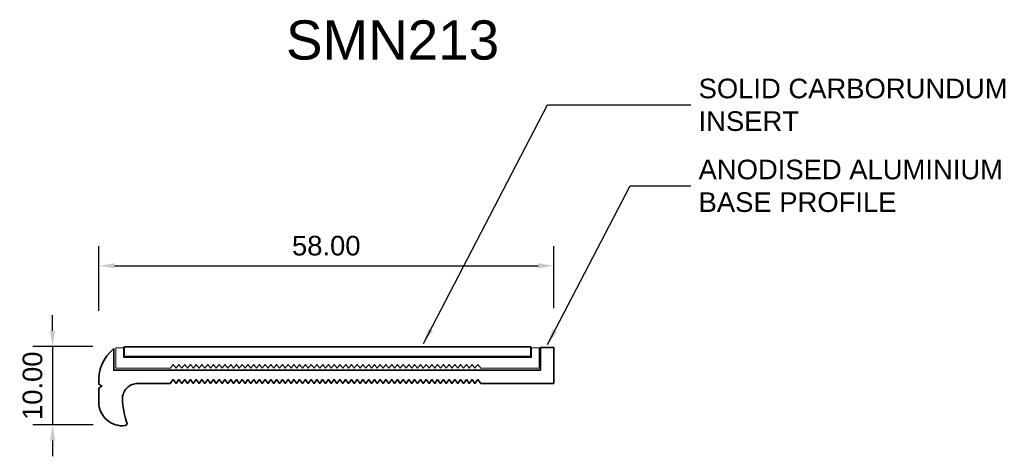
# Model space of a CAD drawing. Header units: millimetres. Extents: x -14 to 112, y -9 to 46.
import ezdxf

# ---------------------------------------------------------------- set-up
doc = ezdxf.new("R2010")
doc.units = ezdxf.units.MM
for name, color, linetype, lineweight in [('FS-DETAIL', 3, 'Continuous', 35), ('FS-DETAIL-THIN', 8, 'Continuous', 18), ('FS-DIM', 14, 'Continuous', 15), ('FS-TEXT', 7, 'Continuous', 25)]:
    doc.layers.add(name, color=color, linetype=linetype, lineweight=lineweight)
doc.styles.add('Arial', font='arial.ttf', dxfattribs={"height": 2.5})
doc.dimstyles.new('Diagonal_2.5mm Arial', dxfattribs={"dimtxt": 2.5, "dimasz": 2, "dimexe": 2.5, "dimexo": 5, "dimgap": 1, "dimtad": 0, "dimzin": 0, "dimdsep": 46, "dimtxsty": 'Arial', "dimcen": 2, "dimdle": 4, "dimclrd": 256, "dimclre": 256, "dimclrt": 50, "dimaunit": 1, "dimadec": 0, "dimazin": 0, "dimtfac": 1, "dimtix": 1, "dimtmove": 2, "dimatfit": 3, "dimfxl": 1, "dimtvp": 1, "dimtolj": 1, "dimtzin": 0, "dimarcsym": 0})
doc.dimstyles.new('Diagonal_2.5mm Arial$7', dxfattribs={"dimtxt": 2.5, "dimasz": 2, "dimexe": 2.5, "dimexo": 5, "dimgap": 1, "dimtad": 0, "dimzin": 0, "dimdsep": 46, "dimtxsty": 'Arial', "dimcen": 2, "dimdle": 4, "dimclrd": 1, "dimclre": 256, "dimclrt": 7, "dimaunit": 1, "dimadec": 0, "dimazin": 0, "dimtfac": 1, "dimtix": 1, "dimtmove": 2, "dimatfit": 3, "dimfxl": 1, "dimtvp": 1, "dimtolj": 1, "dimtzin": 0, "dimarcsym": 0})

# ---------------------------------------------------------------- blocks, each defined once
blk = doc.blocks.new('*D1')
at = {"layer": 'Defpoints', "color": 0, "transparency": 16777216}
for p in [(54.16, 15.01), (-3.85, 4.28), (54.16, 4.6)]:
    blk.add_point(p, dxfattribs=at)
at = {"layer": 'FS-DIM', "lineweight": -2, "transparency": 16777216}
for p, q in [((-3.85, 9.28), (-3.85, 17.51)), ((54.16, 9.6), (54.16, 17.51)), ((-1.85, 15.01), (52.16, 15.01))]:
    blk.add_line(p, q, dxfattribs=at)
at = {"layer": 'FS-DIM', "transparency": 16777216}
for points in [[(-1.85, 15.34), (-1.85, 14.68), (-3.85, 15.01)], [(52.16, 15.34), (52.16, 14.68), (54.16, 15.01)]]:
    blk.add_solid(points, dxfattribs=at)
at = {"layer": 'FS-DIM', "color": 50, "transparency": 16777216, "insert": (25.15, 17.56), "char_height": 2.5, "attachment_point": 5, "style": 'Arial'}
blk.add_mtext('\\A1;58.00', dxfattribs=at)
blk = doc.blocks.new('*D2')
at = {"layer": 'Defpoints', "color": 0, "transparency": 16777216}
for p in [(0.39, 4.7), (-9.73, -5.3), (0.44, -5.3)]:
    blk.add_point(p, dxfattribs=at)
at = {"layer": 'FS-DIM', "lineweight": -2, "transparency": 16777216}
for p, q in [((-9.73, 6.7), (-9.73, 8.7)), ((-4.61, 4.7), (-12.23, 4.7)), ((-9.73, 4.7), (-9.73, -5.3)), ((-4.56, -5.3), (-12.23, -5.3)), ((-9.73, -7.3), (-9.73, -9.3))]:
    blk.add_line(p, q, dxfattribs=at)
at = {"layer": 'FS-DIM', "transparency": 16777216}
for points in [[(-10.06, 6.7), (-9.4, 6.7), (-9.73, 4.7)], [(-10.06, -7.3), (-9.4, -7.3), (-9.73, -5.3)]]:
    blk.add_solid(points, dxfattribs=at)
at = {"layer": 'FS-DIM', "color": 50, "transparency": 16777216, "insert": (-12.28, -0.3), "char_height": 2.5, "attachment_point": 5, "rotation": 90, "style": 'Arial'}
blk.add_mtext('\\A1;10.00', dxfattribs=at)
blk = doc.blocks.new('FS_SMI511')
at = {"layer": 'FS-DETAIL', "flags": 128}
blk.add_lwpolyline([(53.15, 2.97), (1.35, 2.97), (1.35, 1.72), (53.15, 1.72)], close=True, dxfattribs=at)
at = {"layer": 'FS-DETAIL-THIN'}
blk.add_lwpolyline([(46.79, 0.25), (54.25, 0.25), (54.25, 2.85), (53.25, 2.85), (53.25, 1.62), (1.25, 1.62), (1.25, 2.85), (0.25, 2.85), (0.25, 0.25), (7.22, 0.25), (7.58, 0.73), (7.95, 0.25), (8.32, 0.73), (8.68, 0.25), (9.05, 0.73), (9.41, 0.25), (9.78, 0.73), (10.15, 0.25), (10.51, 0.73), (10.88, 0.25), (11.25, 0.73), (11.61, 0.25), (11.98, 0.73), (12.35, 0.25), (12.71, 0.73), (13.08, 0.25), (13.45, 0.73), (13.81, 0.25), (14.18, 0.73), (14.54, 0.25), (14.91, 0.73), (15.28, 0.25), (15.64, 0.73), (16.01, 0.25), (16.38, 0.73), (16.74, 0.25), (17.11, 0.73), (17.48, 0.25), (17.84, 0.73), (18.21, 0.25), (18.57, 0.73), (18.94, 0.25), (19.31, 0.73), (19.67, 0.25), (20.04, 0.73), (20.41, 0.25), (20.77, 0.73), (21.14, 0.25), (21.51, 0.73), (21.87, 0.25), (22.24, 0.73), (22.61, 0.25), (22.97, 0.73), (23.34, 0.25), (23.7, 0.73), (24.07, 0.25), (24.44, 0.73), (24.8, 0.25), (25.17, 0.73), (25.54, 0.25), (25.9, 0.73), (26.27, 0.25), (26.64, 0.73), (27, 0.25), (27.37, 0.73), (27.73, 0.25), (28.1, 0.73), (28.47, 0.25), (28.83, 0.73), (29.2, 0.25), (29.57, 0.73), (29.93, 0.25), (30.3, 0.73), (30.67, 0.25), (31.03, 0.73), (31.4, 0.25), (31.77, 0.73), (32.13, 0.25), (32.5, 0.73), (32.86, 0.25), (33.23, 0.73), (33.6, 0.25), (33.96, 0.73), (34.33, 0.25), (34.7, 0.73), (35.06, 0.25), (35.43, 0.73), (35.8, 0.25), (36.16, 0.73), (36.53, 0.25), (36.89, 0.73), (37.26, 0.25), (37.63, 0.73), (37.99, 0.25), (38.36, 0.73), (38.73, 0.25), (39.09, 0.73), (39.46, 0.25), (39.83, 0.73), (40.19, 0.25), (40.56, 0.73), (40.93, 0.25), (41.29, 0.73), (41.66, 0.25), (42.02, 0.73), (42.39, 0.25), (42.76, 0.73), (43.12, 0.25), (43.49, 0.73), (43.86, 0.25), (44.22, 0.73), (44.59, 0.25), (44.96, 0.73), (45.32, 0.25), (45.69, 0.73), (46.05, 0.25), (46.42, 0.73), (46.79, 0.25)], dxfattribs=at)
blk = doc.blocks.new('FS_SMN213')
at = {"layer": 'FS-DETAIL'}
blk.add_lwpolyline([(-1.94, 4.45), (-1.94, 1.7), (52.46, 1.7), (52.46, 4.6), (54.16, 4.6), (54.16, 0), (44.84, 0), (44.48, 0.48), (44.11, 0), (43.75, 0.48), (43.38, 0), (43.01, 0.48), (42.65, 0), (42.28, 0.48), (41.91, 0), (41.55, 0.48), (41.18, 0), (40.81, 0.48), (40.45, 0), (40.08, 0.48), (39.72, 0), (39.35, 0.48), (38.98, 0), (38.62, 0.48), (38.25, 0), (37.88, 0.48), (37.52, 0), (37.15, 0.48), (36.78, 0), (36.42, 0.48), (36.05, 0), (35.68, 0.48), (35.32, 0), (34.95, 0.48), (34.59, 0), (34.22, 0.48), (33.85, 0), (33.49, 0.48), (33.12, 0), (32.75, 0.48), (32.39, 0), (32.02, 0.48), (31.65, 0), (31.29, 0.48), (30.92, 0), (30.56, 0.48), (30.19, 0), (29.82, 0.48), (29.46, 0), (29.09, 0.48), (28.72, 0), (28.36, 0.48), (27.99, 0), (27.62, 0.48), (27.26, 0), (26.89, 0.48), (26.52, 0), (26.16, 0.48), (25.79, 0), (25.43, 0.48), (25.06, 0), (24.69, 0.48), (24.33, 0), (23.96, 0.48), (23.59, 0), (23.23, 0.48), (22.86, 0), (22.49, 0.48), (22.13, 0), (21.76, 0.48), (21.4, 0), (21.03, 0.48), (20.66, 0), (20.3, 0.48), (19.93, 0), (19.56, 0.48), (19.2, 0), (18.83, 0.48), (18.46, 0), (18.1, 0.48), (17.73, 0), (17.36, 0.48), (17, 0), (16.63, 0.48), (16.27, 0), (15.9, 0.48), (15.53, 0), (15.17, 0.48), (14.8, 0), (14.43, 0.48), (14.07, 0), (13.7, 0.48), (13.33, 0), (12.97, 0.48), (12.6, 0), (12.24, 0.48), (11.87, 0), (11.5, 0.48), (11.14, 0), (10.77, 0.48), (10.4, 0), (10.04, 0.48), (9.67, 0), (9.3, 0.48), (8.94, 0), (8.57, 0.48), (8.2, 0), (7.84, 0.48), (7.47, 0), (7.11, 0.48), (6.74, 0), (6.37, 0.48), (6.01, 0), (5.64, 0.48), (5.27, 0), (1.16, 0, 0.414214), (-0.84, -2), (-0.84, -2.4, 0.04356), (-0.24, -5.13, -0.37731), (-0.46, -5.38, -0.452106), (-3.84, -2.4), (-3.84, -0.6), (-3.44, -0.35), (-3.84, -0.1, -0.243696)], format="xyb", close=True, dxfattribs=at)
blk.add_blockref('FS_SMI511', (-1.94, 1.7), dxfattribs=at)

msp = doc.modelspace()

# ---------------------------------------------------------------- block references
msp.add_blockref('FS_SMN213', (0, 0))

# ---------------------------------------------------------------- texts
at = {"layer": 'FS-TEXT', "color": 7, "insert": (20.017, 46.32), "char_height": 5, "width": 31.8, "attachment_point": 1, "line_spacing_factor": 0.938532, "style": 'Arial', "bg_fill": 3, "box_fill_scale": 1.25, "bg_fill_color": 0, "bg_fill_transparency": 0}
msp.add_mtext('SMN213', dxfattribs=at)
at = {"layer": 'FS-TEXT', "color": 7, "char_height": 2.5, "attachment_point": 4, "style": 'Arial'}
for s, insert in [('SOLID CARBORUNDUM\\PINSERT', (72.61, 35.528)), ('ANODISED ALUMINIUM \\PBASE PROFILE', (72.61, 25.193))]:
    msp.add_mtext(s, dxfattribs=dict(at, insert=insert))

# ---------------------------------------------------------------- dimensions: what is measured, and where the dimension line sits
at = {"layer": 'FS-DIM'}
dim = msp.add_linear_dim(base=(54.156, 15.009), p1=(-3.848, 4.278), p2=(54.156, 4.6), dimstyle='Diagonal_2.5mm Arial', dxfattribs=at)
dim.commit()
dim.dimension.update_dxf_attribs({"geometry": '*D1', "text_midpoint": (25.154, 17.562)})
dim = msp.add_linear_dim(base=(-9.731, -5.303), p1=(0.393, 4.7), p2=(0.435, -5.303), angle=90, dimstyle='Diagonal_2.5mm Arial', dxfattribs=at)
dim.commit()
dim.dimension.update_dxf_attribs({"geometry": '*D2', "text_midpoint": (-12.283, -0.302)})

# ---------------------------------------------------------------- leaders
at = {"layer": 'FS-TEXT', "annotation_type": 0, "has_hookline": 1, "hookline_direction": 0}
for points, text_width in [([(37.551, 5.093), (53.37, 35.528), (71.61, 35.528)], 38.97), ([(53.351, 4.945), (63.876, 25.193), (71.61, 25.193)], 38.545)]:
    msp.add_leader(points, dimstyle='Diagonal_2.5mm Arial$7', override={"dimscale": 0}, dxfattribs=dict(at, text_width=text_width))

doc.saveas('drawing.dxf')
